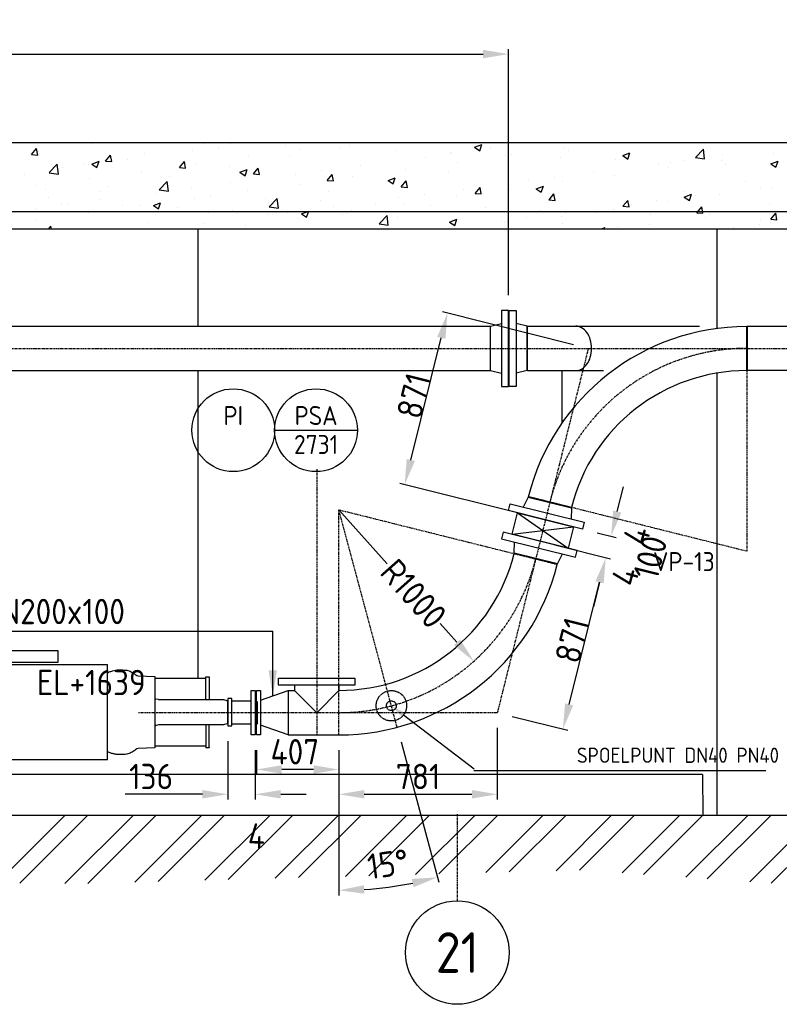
# Model space of a CAD drawing. Header units: metres. Extents: x -82085 to 58758, y -66901 to 95305.
# Tile 55 of 135: x 14634 to 18379, y -4331 to 522. Entities that reach past the tile are written whole.
import ezdxf
from ezdxf.enums import TextEntityAlignment as Align

# ---------------------------------------------------------------- set-up
doc = ezdxf.new("R2010")
doc.units = ezdxf.units.M
doc.header["$MEASUREMENT"] = 0
doc.header["$PDSIZE"] = -1
doc.linetypes.add('CENTER-LN', pattern=[19, 10, -3, 3, -3])
doc.linetypes.add('HIDDEN2', pattern=[4.7625, 3.175, -1.5875])
doc.layers.get('0').update_dxf_attribs({"linetype": 'CONTINUOUS'})
doc.layers.get('DEFPOINTS').update_dxf_attribs({"linetype": 'CONTINUOUS'})
for name, color, linetype in [('3', 3, 'CONTINUOUS'), ('ARCERING', 10, 'CONTINUOUS'), ('CL', 1, 'CENTER-LN'), ('CONST', 7, 'CONTINUOUS'), ('DIM', 10, 'CONTINUOUS'), ('GEBOUW', 7, 'CONTINUOUS'), ('TEXT2', 7, 'CONTINUOUS')]:
    doc.layers.add(name, color=color, linetype=linetype)
doc.styles.add('ROMANS', font='iso.shx')
doc.styles.get("Standard").update_dxf_attribs({"font": 'iso.shx'})
doc.dimstyles.get("Standard").update_dxf_attribs({"dimtxt": 0.18, "dimasz": 0.18, "dimexe": 0.18, "dimexo": 0.0625, "dimgap": 0.09, "dimtad": 0, "dimtih": 1, "dimtoh": 1, "dimdec": 4, "dimzin": 0, "dimdsep": 46, "dimtxsty": 'Standard', "dimcen": 0.09, "dimadec": 0, "dimazin": 0, "dimtfac": 1, "dimtdec": 4, "dimtofl": 0, "dimtmove": 0, "dimatfit": 3, "dimfxl": 1, "dimtolj": 1, "dimtzin": 0, "dimarcsym": 0})

# ---------------------------------------------------------------- blocks, each defined once
blk = doc.blocks.new('*D23')
at = {"layer": 'DEFPOINTS', "color": 0, "transparency": 16777216}
for p in [(16743, -924.4), (17437.3, -1097.8, -3239), (17226.2, -1942.7, -3239)]:
    blk.add_point(p, dxfattribs=at)
at = {"layer": 'DIM', "color": 0, "lineweight": -2, "transparency": 16777216}
for p, q in [((17364.5, -1079.7), (16718.7, -918.4)), ((16562.2, -1648), (16712.7, -1045.7)), ((17153.4, -1924.5), (16507.7, -1763.2))]:
    blk.add_line(p, q, dxfattribs=at)
at = {"layer": 'DIM', "color": 0, "transparency": 16777216}
for points in [[(16692.5, -1040.6), (16732.9, -1050.7), (16743, -924.4)], [(16542, -1643), (16582.4, -1653.1), (16531.9, -1769.3)]]:
    blk.add_solid(points, dxfattribs=at)
at = {"layer": 'DIM', "color": 0, "transparency": 16777216, "insert": (16576.8, -1331.7), "char_height": 125, "attachment_point": 5, "rotation": 75.9746}
blk.add_mtext('\\A1;871', dxfattribs=at)
blk = doc.blocks.new('*D120')
at = {"layer": 'DEFPOINTS', "color": 0, "transparency": 16777216}
for p in [(17043.3, 352.7), (17043.3, -910.3, -3239), (10412.3, -1097.8, -3239)]:
    blk.add_point(p, dxfattribs=at)
at = {"layer": 'DIM', "color": 0, "lineweight": -2, "transparency": 16777216}
for p, q in [((10412.3, -1022.8), (10412.3, 377.7)), ((10537.3, 352.7), (16918.3, 352.7)), ((17043.3, -835.3), (17043.3, 377.7))]:
    blk.add_line(p, q, dxfattribs=at)
at = {"layer": 'DIM', "color": 0, "transparency": 16777216}
for points in [[(10537.3, 373.5), (10537.3, 331.8), (10412.3, 352.7)], [(16918.3, 373.5), (16918.3, 331.8), (17043.3, 352.7)]]:
    blk.add_solid(points, dxfattribs=at)
at = {"layer": 'DIM', "color": 0, "transparency": 16777216, "insert": (13727.8, 440.2), "char_height": 125, "attachment_point": 5}
blk.add_mtext('\\A1;6631', dxfattribs=at)
blk = doc.blocks.new('*X3')
at = {"color": 0}
for p, q in [((21873, 53528.4, 3239), (22207.8, 53863.2, 3239)), ((21984.1, 53527.3, 3239), (22320, 53863.2, 3239)), ((22206.3, 53524.9, 3239), (22544.5, 53863.2, 3239)), ((22319.9, 53526.3, 3239), (22656.8, 53863.2, 3239)), ((22550.7, 53532.5, 3239), (22881.3, 53863.2, 3239)), ((22666, 53535.7, 3239), (22993.5, 53863.2, 3239)), ((22896.8, 53541.9, 3239), (23218, 53863.2, 3239)), ((23012.2, 53545.1, 3239), (23330.3, 53863.2, 3239)), ((23243, 53551.3, 3239), (23554.8, 53863.2, 3239)), ((23358.4, 53554.5, 3239), (23667.1, 53863.2, 3239)), ((23589.1, 53560.7, 3239), (23891.6, 53863.2, 3239)), ((23704.5, 53563.9, 3239), (24003.8, 53863.2, 3239)), ((23935.3, 53570.1, 3239), (24228.3, 53863.2, 3239)), ((24050.7, 53573.3, 3239), (24340.6, 53863.2, 3239)), ((24281.4, 53579.5, 3239), (24565.1, 53863.2, 3239)), ((24396.8, 53582.7, 3239), (24677.3, 53863.2, 3239)), ((24627.6, 53588.9, 3239), (24901.8, 53863.2, 3239)), ((24743, 53592.1, 3239), (25014.1, 53863.2, 3239)), ((24953.6, 53578.2, 3239), (25238.6, 53863.2, 3239)), ((25058.5, 53570.8, 3239), (25350.8, 53863.2, 3239)), ((25268.4, 53556.2, 3239), (25575.4, 53863.2, 3239)), ((25373.3, 53548.8, 3239), (25687.6, 53863.2, 3239)), ((25583.1, 53534.2, 3239), (25912.1, 53863.2, 3239)), ((25688, 53526.8, 3239), (26024.4, 53863.2, 3239))]:
    blk.add_line(p, q, dxfattribs=at)
blk = doc.blocks.new('*X8')
at = {"color": 0}
for p, q in [((14693, 5857.5, 3239), (14717.5, 5886.7, 3239)), ((14723.4, 5854.8, 3239), (14717.5, 5886.6, 3239)), ((14725.4, 5874.9, 3239), (14725.4, 5874.9, 3239)), ((14986.2, 5910.7, 3239), (14986.2, 5910.7, 3239)), ((15487.2, 5877, 3239), (15487.2, 5877, 3239)), ((15545.1, 5911.6, 3239), (15545.1, 5911.6, 3239)), ((15614.3, 5893.8, 3239), (15614.3, 5893.8, 3239)), ((15673.4, 5911.9, 3239), (15673.4, 5911.9, 3239)), ((15944.6, 5900.4, 3239), (15944.6, 5900.4, 3239)), ((16017.9, 5880.5, 3239), (16017.9, 5880.5, 3239)), ((16171.7, 5917.2, 3239), (16172.1, 5916.9, 3239)), ((16172.1, 5916.9, 3239), (16172.2, 5917.2, 3239)), ((16215.8, 5889, 3239), (16215.8, 5889, 3239)), ((16259.3, 5901.8, 3239), (16259.3, 5901.8, 3239)), ((16486.9, 5877.5, 3239), (16486.9, 5877.5, 3239)), ((16876.9, 5893.3, 3239), (16912.5, 5906.9, 3239)), ((16876.9, 5893.3, 3239), (16902.2, 5876.2, 3239)), ((16902.2, 5876.2, 3239), (16912.5, 5906.9, 3239)), ((16953.9, 5887.4, 3239), (16953.9, 5887.4, 3239)), ((17317.6, 5891.6, 3239), (17317.6, 5891.6, 3239)), ((17342.1, 5876.5, 3239), (17342.1, 5876.5, 3239)), ((17965.3, 5842.7, 3239), (18004.9, 5883.9, 3239)), ((18010.5, 5835.7, 3239), (18004.9, 5883.9, 3239)), ((14693, 5857.5, 3239), (14723.3, 5854.9, 3239)), ((14990, 5810.8, 3239), (15025.5, 5824.5, 3239)), ((15015.2, 5793.8, 3239), (15025.5, 5824.5, 3239)), ((15057.3, 5825.6, 3239), (15087.7, 5823, 3239)), ((15057.4, 5825.6, 3239), (15081.9, 5854.8, 3239)), ((15087.7, 5822.9, 3239), (15081.9, 5854.7, 3239)), ((15166.3, 5834.8, 3239), (15166.3, 5834.8, 3239)), ((15248.8, 5860.7, 3239), (15248.8, 5860.7, 3239)), ((15761.3, 5848, 3239), (15761.3, 5848, 3239)), ((15963.1, 5850.9, 3239), (15963.1, 5850.9, 3239)), ((16634.3, 5845.3, 3239), (16634.3, 5845.3, 3239)), ((16758.1, 5866, 3239), (16758.1, 5866, 3239)), ((16761.5, 5862, 3239), (16761.5, 5862, 3239)), ((17029.3, 5854.6, 3239), (17029.3, 5854.6, 3239)), ((17045.9, 5825.7, 3239), (17045.9, 5825.7, 3239)), ((17056.8, 5855.9, 3239), (17056.8, 5855.9, 3239)), ((17300.5, 5843.1, 3239), (17300.5, 5843.1, 3239)), ((17571.7, 5831.7, 3239), (17571.7, 5831.7, 3239)), ((17607, 5852.6, 3239), (17642.5, 5866.2, 3239)), ((17607, 5852.6, 3239), (17632.2, 5835.5, 3239)), ((17632.2, 5835.5, 3239), (17642.5, 5866.2, 3239)), ((17908.7, 5830.3, 3239), (17908.7, 5830.3, 3239)), ((17965.3, 5842.6, 3239), (18010.5, 5835.6, 3239)), ((18092.7, 5828.9, 3239), (18092.7, 5828.9, 3239)), ((18101, 5855.6, 3239), (18101, 5855.6, 3239)), ((18337, 5811.9, 3239), (18372.6, 5825.6, 3239)), ((18349.3, 5861.4, 3239), (18349.3, 5861.4, 3239)), ((18362.3, 5794.9, 3239), (18372.6, 5825.6, 3239)), ((14779.7, 5768.3, 3239), (14819.3, 5809.5, 3239)), ((14824.9, 5761.2, 3239), (14819.3, 5809.5, 3239)), ((14846.8, 5792.7, 3239), (14846.8, 5792.7, 3239)), ((14952.6, 5809.9, 3239), (14952.6, 5809.9, 3239)), ((14974, 5809.5, 3239), (14974, 5809.5, 3239)), ((14989.9, 5810.8, 3239), (15015.2, 5793.7, 3239)), ((15421.7, 5793.8, 3239), (15446.2, 5823, 3239)), ((15421.7, 5793.8, 3239), (15452.1, 5791.1, 3239)), ((15452.1, 5791, 3239), (15446.2, 5822.8, 3239)), ((15500.4, 5812.2, 3239), (15500.4, 5812.2, 3239)), ((15666.8, 5800, 3239), (15666.8, 5800, 3239)), ((15720, 5770.1, 3239), (15755.6, 5783.8, 3239)), ((15745.3, 5753.1, 3239), (15755.6, 5783.8, 3239)), ((15786.1, 5761.9, 3239), (15810.6, 5791.1, 3239)), ((15816.5, 5759.1, 3239), (15810.6, 5791, 3239)), ((16121.1, 5777.7, 3239), (16121.1, 5777.7, 3239)), ((16313.5, 5803.1, 3239), (16313.5, 5803.1, 3239)), ((16536.4, 5785.2, 3239), (16536.4, 5785.2, 3239)), ((16793, 5817.8, 3239), (16793, 5817.8, 3239)), ((17781.5, 5813.6, 3239), (17781.5, 5813.6, 3239)), ((17831.9, 5793.1, 3239), (17831.9, 5793.1, 3239)), ((17842.9, 5820.2, 3239), (17842.9, 5820.2, 3239)), ((18114, 5808.7, 3239), (18114, 5808.7, 3239)), ((18337, 5811.9, 3239), (18362.3, 5794.9, 3239)), ((14656.3, 5759, 3239), (14656.3, 5759, 3239)), ((14779.7, 5768.2, 3239), (14824.9, 5761.2, 3239)), ((14980, 5741.6, 3239), (14980, 5741.6, 3239)), ((15236.6, 5774.1, 3239), (15236.6, 5774.1, 3239)), ((15370.6, 5749.2, 3239), (15370.6, 5749.2, 3239)), ((15720, 5770.1, 3239), (15745.3, 5753.1, 3239)), ((15786.1, 5761.9, 3239), (15816.4, 5759.2, 3239)), ((15993.9, 5761, 3239), (15993.9, 5761, 3239)), ((16150.4, 5730, 3239), (16180.8, 5727.3, 3239)), ((16150.5, 5730, 3239), (16175, 5759.2, 3239)), ((16180.8, 5727.2, 3239), (16175, 5759.1, 3239)), ((16275.5, 5749.5, 3239), (16275.5, 5749.5, 3239)), ((16450.1, 5729.4, 3239), (16485.6, 5743.1, 3239)), ((16450.1, 5729.4, 3239), (16475.3, 5712.4, 3239)), ((16475.3, 5712.4, 3239), (16485.6, 5743.1, 3239)), ((16514.8, 5698.1, 3239), (16539.3, 5727.3, 3239)), ((16545.2, 5695.4, 3239), (16539.3, 5727.2, 3239)), ((16749.6, 5774.8, 3239), (16749.6, 5774.8, 3239)), ((17141.1, 5729.2, 3239), (17141.1, 5729.2, 3239)), ((17268.3, 5746, 3239), (17268.3, 5746, 3239)), ((17460.7, 5771.3, 3239), (17460.7, 5771.3, 3239)), ((17568, 5755, 3239), (17568, 5755, 3239)), ((14719.2, 5705.8, 3239), (14719.2, 5705.8, 3239)), ((14760.9, 5686.7, 3239), (14760.9, 5686.7, 3239)), ((15074.3, 5698.3, 3239), (15074.3, 5698.3, 3239)), ((15321.8, 5684.2, 3239), (15361.4, 5725.4, 3239)), ((15321.9, 5684.1, 3239), (15367, 5677.1, 3239)), ((15367, 5677.2, 3239), (15361.4, 5725.4, 3239)), ((15480.7, 5693.4, 3239), (15480.7, 5693.4, 3239)), ((15673.1, 5718.7, 3239), (15673.1, 5718.7, 3239)), ((15755.1, 5678.9, 3239), (15755.1, 5678.9, 3239)), ((16011.7, 5711.4, 3239), (16011.7, 5711.4, 3239)), ((16453.3, 5724, 3239), (16453.3, 5724, 3239)), ((16514.8, 5698.1, 3239), (16545.2, 5695.5, 3239)), ((16820.3, 5687, 3239), (16820.3, 5687, 3239)), ((16879.2, 5666.3, 3239), (16903.7, 5695.4, 3239)), ((16909.6, 5663.5, 3239), (16903.7, 5695.3, 3239)), ((17050.6, 5686.7, 3239), (17050.6, 5686.7, 3239)), ((17180.1, 5688.7, 3239), (17215.7, 5702.4, 3239)), ((17180.1, 5688.7, 3239), (17205.4, 5671.7, 3239)), ((17205.4, 5671.7, 3239), (17215.7, 5702.4, 3239)), ((17311.5, 5722.5, 3239), (17311.5, 5722.5, 3239)), ((18209.9, 5726, 3239), (18209.9, 5726, 3239)), ((18288.2, 5697.5, 3239), (18288.2, 5697.5, 3239)), ((18343.1, 5692.3, 3239), (18343.1, 5692.3, 3239)), ((14778, 5647.5, 3239), (14778, 5647.5, 3239)), ((15032.1, 5675.2, 3239), (15032.1, 5675.2, 3239)), ((15032.7, 5634.4, 3239), (15032.7, 5634.4, 3239)), ((15303.3, 5663.7, 3239), (15303.3, 5663.7, 3239)), ((15353.5, 5676.7, 3239), (15353.5, 5676.7, 3239)), ((15494.3, 5643.1, 3239), (15494.3, 5643.1, 3239)), ((15574.5, 5652.3, 3239), (15574.5, 5652.3, 3239)), ((15845.7, 5640.8, 3239), (15845.7, 5640.8, 3239)), ((15864, 5600.1, 3239), (15903.6, 5641.3, 3239)), ((15909.2, 5593.1, 3239), (15903.6, 5641.3, 3239)), ((16157.1, 5673.1, 3239), (16157.1, 5673.1, 3239)), ((16500.7, 5644.9, 3239), (16500.7, 5644.9, 3239)), ((16627.9, 5661.7, 3239), (16627.9, 5661.7, 3239)), ((16786.8, 5648.7, 3239), (16786.8, 5648.7, 3239)), ((16879.2, 5666.2, 3239), (16909.5, 5663.6, 3239)), ((17243.5, 5634.4, 3239), (17273.9, 5631.7, 3239)), ((17243.6, 5634.4, 3239), (17268.1, 5663.6, 3239)), ((17273.9, 5631.6, 3239), (17268.1, 5663.4, 3239)), ((17608, 5602.5, 3239), (17632.4, 5631.7, 3239)), ((17638.3, 5599.7, 3239), (17632.4, 5631.6, 3239)), ((17775, 5629.9, 3239), (17775, 5629.9, 3239)), ((17910.2, 5648.1, 3239), (17945.8, 5661.7, 3239)), ((17910.2, 5648.1, 3239), (17935.5, 5631, 3239)), ((17913.7, 5675.1, 3239), (17913.7, 5675.1, 3239)), ((17935.5, 5631, 3239), (17945.8, 5661.7, 3239)), ((17967.4, 5655.3, 3239), (17967.4, 5655.3, 3239)), ((18086.5, 5659.8, 3239), (18086.5, 5659.8, 3239)), ((14713.1, 5592.4, 3239), (14713.1, 5592.4, 3239)), ((14840.3, 5609.1, 3239), (14840.3, 5609.1, 3239)), ((14868, 5618.4, 3239), (14868, 5618.4, 3239)), ((15139.2, 5607, 3239), (15139.2, 5607, 3239)), ((15230.4, 5605, 3239), (15230.4, 5605, 3239)), ((15293.2, 5606.3, 3239), (15328.8, 5619.9, 3239)), ((15293.2, 5606.3, 3239), (15318.4, 5589.2, 3239)), ((15318.5, 5589.2, 3239), (15328.8, 5619.9, 3239)), ((15410.4, 5595.5, 3239), (15410.4, 5595.5, 3239)), ((15681.6, 5584, 3239), (15681.6, 5584, 3239)), ((15860.8, 5622.3, 3239), (15860.8, 5622.3, 3239)), ((15864, 5600, 3239), (15909.2, 5593, 3239)), ((16116.8, 5629.4, 3239), (16116.8, 5629.4, 3239)), ((16179.9, 5602.7, 3239), (16179.9, 5602.7, 3239)), ((16388, 5617.9, 3239), (16388, 5617.9, 3239)), ((16530.2, 5616.1, 3239), (16530.2, 5616.1, 3239)), ((16659.2, 5606.5, 3239), (16659.2, 5606.5, 3239)), ((16930.4, 5595, 3239), (16930.4, 5595, 3239)), ((17201.6, 5583.5, 3239), (17201.6, 5583.5, 3239)), ((17561.9, 5585.9, 3239), (17561.9, 5585.9, 3239)), ((17607.9, 5602.5, 3239), (17638.3, 5599.8, 3239)), ((17617.4, 5624.3, 3239), (17617.4, 5624.3, 3239)), ((17647.8, 5613.2, 3239), (17647.8, 5613.2, 3239)), ((17825.7, 5624, 3239), (17825.7, 5624, 3239)), ((17972.3, 5570.6, 3239), (17996.8, 5599.8, 3239)), ((18002.7, 5567.8, 3239), (17996.8, 5599.7, 3239)), ((18331.6, 5614.4, 3239), (18331.6, 5614.4, 3239)), ((14713, 5536.7, 3239), (14713, 5536.7, 3239)), ((14973.8, 5572.5, 3239), (14973.8, 5572.5, 3239)), ((15564.6, 5571.4, 3239), (15564.6, 5571.4, 3239)), ((15860.3, 5560.6, 3239), (15860.3, 5560.6, 3239)), ((15952.8, 5572.6, 3239), (15952.8, 5572.6, 3239)), ((15987.5, 5577.4, 3239), (15987.5, 5577.4, 3239)), ((16005.5, 5542.3, 3239), (16005.5, 5542.3, 3239)), ((16023.2, 5565.6, 3239), (16058.8, 5579.2, 3239)), ((16023.2, 5565.6, 3239), (16048.5, 5548.5, 3239)), ((16048.5, 5548.5, 3239), (16058.8, 5579.2, 3239)), ((16224, 5561.1, 3239), (16224, 5561.1, 3239)), ((16269.4, 5580.4, 3239), (16269.4, 5580.4, 3239)), ((16406.2, 5516, 3239), (16445.7, 5557.2, 3239)), ((16451.3, 5509, 3239), (16445.7, 5557.2, 3239)), ((16495.1, 5549.7, 3239), (16495.1, 5549.7, 3239)), ((16753.3, 5524.9, 3239), (16788.9, 5538.6, 3239)), ((16766.3, 5538.2, 3239), (16766.3, 5538.2, 3239)), ((16778.6, 5507.9, 3239), (16788.9, 5538.6, 3239)), ((17134.6, 5545.6, 3239), (17134.6, 5545.6, 3239)), ((17305.3, 5553.4, 3239), (17305.3, 5553.4, 3239)), ((17321.1, 5573.4, 3239), (17321.1, 5573.4, 3239)), ((17327, 5571, 3239), (17327, 5571, 3239)), ((17472.7, 5572.1, 3239), (17472.7, 5572.1, 3239)), ((17743.9, 5560.6, 3239), (17743.9, 5560.6, 3239)), ((17972.3, 5570.6, 3239), (18002.6, 5568, 3239)), ((18015.1, 5549.2, 3239), (18015.1, 5549.2, 3239)), ((18035.4, 5563.6, 3239), (18035.4, 5563.6, 3239)), ((18286.3, 5537.7, 3239), (18286.3, 5537.7, 3239)), ((18336.7, 5538.7, 3239), (18361.2, 5567.9, 3239)), ((18336.7, 5538.7, 3239), (18367, 5536.1, 3239)), ((18367, 5536, 3239), (18361.2, 5567.8, 3239)), ((14777.6, 5492.2, 3239), (14788, 5504.6, 3239)), ((14790.3, 5492.2, 3239), (14788, 5504.5, 3239)), ((15268.3, 5520.6, 3239), (15268.3, 5520.6, 3239)), ((15347.1, 5493.1, 3239), (15347.1, 5493.1, 3239)), ((15539.5, 5518.4, 3239), (15539.5, 5518.4, 3239)), ((15748.9, 5509.8, 3239), (15748.9, 5509.8, 3239)), ((16406.2, 5516, 3239), (16451.4, 5509, 3239)), ((16753.3, 5524.9, 3239), (16778.6, 5507.8, 3239)), ((17007.4, 5528.9, 3239), (17007.4, 5528.9, 3239)), ((17024.9, 5522.6, 3239), (17024.9, 5522.6, 3239)), ((17037.5, 5526.8, 3239), (17037.5, 5526.8, 3239)), ((17044.4, 5517.6, 3239), (17044.4, 5517.6, 3239)), ((17308.7, 5515.3, 3239), (17308.7, 5515.3, 3239)), ((17504.1, 5492.2, 3239), (17518.9, 5497.9, 3239)), ((17517, 5492.2, 3239), (17518.9, 5497.9, 3239)), ((17579.9, 5503.8, 3239), (17579.9, 5503.8, 3239)), ((17739.1, 5512.7, 3239), (17739.1, 5512.7, 3239)), ((17851, 5492.4, 3239), (17851, 5492.4, 3239)), ((18154.6, 5497.1, 3239), (18154.6, 5497.1, 3239)), ((18281.8, 5513.9, 3239), (18281.8, 5513.9, 3239)), ((18337, 5523.2, 3239), (18337, 5523.2, 3239))]:
    blk.add_line(p, q, dxfattribs=at)
blk = doc.blocks.new('*D246')
at = {"layer": 'DEFPOINTS', "color": 0, "transparency": 16777216}
for p in [(16207.8, -1893.4, -3239), (16207.8, -1893.4, -3239), (16207.8, -3002.9, -3239), (16495, -2965.1, -3239), (16371.3, -3761.7)]:
    blk.add_point(p, dxfattribs=at)
at = {"layer": 'DIM', "color": 0, "lineweight": -2, "transparency": 16777216}
for p, q in [((16514.4, -3037.5), (16699.7, -3729.1)), ((16207.8, -3077.9), (16207.8, -3793.8))]:
    blk.add_line(p, q, dxfattribs=at)
blk.add_arc((16207.8, -1893.4), 1875.5, 273.8195, 281.1805, dxfattribs=at)
at = {"layer": 'DIM', "color": 0, "transparency": 16777216}
for points in [[(16566.7, -3712.9), (16576.2, -3753.5), (16693.2, -3704.9)], [(16333.4, -3785.5), (16332, -3743.8), (16207.8, -3768.8)]]:
    blk.add_solid(points, dxfattribs=at)
at = {"layer": 'DIM', "color": 0, "transparency": 16777216, "insert": (16449.4, -3639.6), "char_height": 125, "attachment_point": 5, "rotation": 7.8781}
blk.add_mtext('\\A1;15°', dxfattribs=at)
blk = doc.blocks.new('*D19')
at = {"layer": 'DEFPOINTS', "color": 0, "transparency": 16777216}
for p in [(17199.8, -2048.5, -3239), (17523.3, -2129.3), (16988.7, -2893.4, -3239)]:
    blk.add_point(p, dxfattribs=at)
at = {"layer": 'DIM', "color": 0, "lineweight": -2, "transparency": 16777216}
for p, q in [((17272.5, -2066.6), (17547.5, -2135.3)), ((17342.5, -2852.9), (17493, -2250.6)), ((17061.5, -2911.5), (17336.5, -2980.2))]:
    blk.add_line(p, q, dxfattribs=at)
at = {"layer": 'DIM', "color": 0, "transparency": 16777216}
for points in [[(17472.8, -2245.5), (17513.2, -2255.6), (17523.3, -2129.3)], [(17322.3, -2847.8), (17362.7, -2857.9), (17312.2, -2974.2)]]:
    blk.add_solid(points, dxfattribs=at)
at = {"layer": 'DIM', "color": 0, "transparency": 16777216, "insert": (17357.1, -2536.6), "char_height": 125, "attachment_point": 5, "rotation": 75.9746}
blk.add_mtext('\\A1;871', dxfattribs=at)
blk = doc.blocks.new('*D47')
at = {"layer": 'DEFPOINTS', "color": 0, "transparency": 16777216}
for p in [(16988.7, -2893.4, -3239), (16207.8, -3002.9, -3239), (16988.7, -3295.5)]:
    blk.add_point(p, dxfattribs=at)
at = {"layer": 'DIM', "color": 0, "lineweight": -2, "transparency": 16777216}
for p, q in [((16988.7, -2968.4), (16988.7, -3320.5)), ((16207.8, -3077.9), (16207.8, -3320.5)), ((16332.8, -3295.5), (16863.7, -3295.5))]:
    blk.add_line(p, q, dxfattribs=at)
at = {"layer": 'DIM', "color": 0, "transparency": 16777216}
for points in [[(16332.8, -3274.7), (16332.8, -3316.4), (16207.8, -3295.5)], [(16863.7, -3274.7), (16863.7, -3316.4), (16988.7, -3295.5)]]:
    blk.add_solid(points, dxfattribs=at)
at = {"layer": 'DIM', "color": 0, "transparency": 16777216, "insert": (16598.3, -3208), "char_height": 125, "attachment_point": 5}
blk.add_mtext('\\A1;781', dxfattribs=at)
blk = doc.blocks.new('*D46')
at = {"layer": 'DEFPOINTS', "color": 0, "transparency": 16777216}
for p in [(15800.8, -3003.4), (16207.8, -3002.9, -3239), (15800.8, -3173.5)]:
    blk.add_point(p, dxfattribs=at)
at = {"layer": 'DIM', "color": 0, "lineweight": -2, "transparency": 16777216}
for p, q in [((15800.8, -3078.4), (15800.8, -3198.5)), ((16207.8, -3077.9), (16207.8, -3198.5)), ((16082.8, -3173.5), (15925.8, -3173.5))]:
    blk.add_line(p, q, dxfattribs=at)
at = {"layer": 'DIM', "color": 0, "transparency": 16777216}
for points in [[(15925.8, -3152.6), (15925.8, -3194.3), (15800.8, -3173.5)], [(16082.8, -3152.6), (16082.8, -3194.3), (16207.8, -3173.5)]]:
    blk.add_solid(points, dxfattribs=at)
at = {"layer": 'DIM', "color": 0, "transparency": 16777216, "insert": (15990.8, -3086), "char_height": 125, "attachment_point": 5}
blk.add_mtext('\\A1;407', dxfattribs=at)
blk = doc.blocks.new('*D247')
at = {"layer": 'DEFPOINTS', "color": 0, "transparency": 16777216}
for p in [(16207.8, -1893.4, -3239), (16873.1, -2640, -3239)]:
    blk.add_point(p, dxfattribs=at)
at = {"layer": 'DIM', "color": 0, "lineweight": -2, "transparency": 16777216}
for p, q in [((16207.8, -1893.4), (16445.4, -2160)), ((16789.9, -2546.6), (16706.8, -2453.3))]:
    blk.add_line(p, q, dxfattribs=at)
at = {"layer": 'DIM', "color": 0, "transparency": 16777216}
blk.add_solid([(16805.5, -2532.8), (16774.4, -2560.5), (16873.1, -2640)], dxfattribs=at)
at = {"layer": 'DIM', "color": 0, "transparency": 16777216, "insert": (16576.1, -2306.7), "char_height": 125, "attachment_point": 5, "rotation": 311.7033}
blk.add_mtext('\\A1;R1000', dxfattribs=at)
blk = doc.blocks.new('*D248')
at = {"layer": 'DEFPOINTS', "color": 0, "transparency": 16777216}
for p in [(10407.9, -1115.3, -3239), (10407.9, -1115.3, -3239), (31013.5, -1115.3, -3239), (10103.9, -1486.1), (9966.4, -2882.7)]:
    blk.add_point(p, dxfattribs=at)
at = {"layer": 'DIM', "color": 0, "lineweight": -2, "transparency": 16777216}
blk.add_line((10332.9, -1115.3), (9903.4, -1115.3), dxfattribs=at)
blk.add_arc((10407.9, -1115.3), 479.5, 194.9793, 240.9953, dxfattribs=at)
at = {"layer": 'DIM', "color": 0, "transparency": 16777216}
for points in [[(9924, -1241.9), (9965.3, -1236.5), (9928.4, -1115.3)], [(10183, -1515.3), (10167.8, -1554), (10291.7, -1580.5)]]:
    blk.add_solid(points, dxfattribs=at)
at = {"layer": 'DIM', "color": 0, "transparency": 16777216, "insert": (10162.7, -1270.4), "char_height": 125, "attachment_point": 5, "rotation": 302.3268}
blk.add_mtext('\\A1;76°', dxfattribs=at)
blk = doc.blocks.new('*D44')
at = {"layer": 'DEFPOINTS', "color": 0, "transparency": 16777216}
for p in [(15659.7, -2958.7), (15795.8, -3003.4), (15659.7, -3295.5)]:
    blk.add_point(p, dxfattribs=at)
at = {"layer": 'DIM', "color": 0, "lineweight": -2, "transparency": 16777216}
for p, q in [((15659.7, -3033.7), (15659.7, -3320.5)), ((15795.8, -3078.4), (15795.8, -3320.5)), ((15534.7, -3295.5), (15154.3, -3295.5)), ((15920.8, -3295.5), (16045.8, -3295.5))]:
    blk.add_line(p, q, dxfattribs=at)
at = {"layer": 'DIM', "color": 0, "transparency": 16777216}
for points in [[(15534.7, -3274.7), (15534.7, -3316.4), (15659.7, -3295.5)], [(15920.8, -3274.7), (15920.8, -3316.4), (15795.8, -3295.5)]]:
    blk.add_solid(points, dxfattribs=at)
at = {"layer": 'DIM', "color": 0, "transparency": 16777216, "insert": (15282, -3208), "char_height": 125, "attachment_point": 5}
blk.add_mtext('\\A1;136', dxfattribs=at)
blk = doc.blocks.new('*D17')
at = {"layer": 'DEFPOINTS', "color": 0, "transparency": 16777216}
for p in [(17408.1, -1988.2), (17549.7, -2023.5), (17381.7, -2093.9)]:
    blk.add_point(p, dxfattribs=at)
at = {"layer": 'DIM', "color": 0, "lineweight": -2, "transparency": 16777216}
for p, q in [((17580, -1902.3), (17610.3, -1781)), ((17480.9, -2006.3), (17574, -2029.6)), ((17454.5, -2112.1), (17547.5, -2135.3)), ((17493, -2250.6), (17462.7, -2371.8))]:
    blk.add_line(p, q, dxfattribs=at)
at = {"layer": 'DIM', "color": 0, "transparency": 16777216}
for points in [[(17559.8, -1897.2), (17600.2, -1907.3), (17549.7, -2023.5)], [(17472.8, -2245.5), (17513.2, -2255.6), (17523.3, -2129.3)]]:
    blk.add_solid(points, dxfattribs=at)
at = {"layer": 'DIM', "color": 0, "transparency": 16777216, "insert": (17742.7, -2127.9), "char_height": 125, "attachment_point": 5, "rotation": 75.9746}
blk.add_mtext('\\A1;100', dxfattribs=at)
blk = doc.blocks.new('Pomp Schwing Zg. KSP + SD - Tab.5 ZA')
at = {"color": 0, "linetype": 'Continuous'}
for p, q in [((-2998, 305), (-2918, 305)), ((-2973, 312.6), (-2973, 305)), ((-2970.2, 325), (-2970.1, 323.1)), ((-2958.2, 333), (-2960, 331.9)), ((-2960, 331.9), (-2960, 328.1)), ((-2958.2, 333), (-2937.8, 333)), ((-2936, 331.9), (-2937.8, 333)), ((-2936, 328.1), (-2936, 331.9)), ((-2925.9, 323.1), (-2925.8, 325)), ((-2923, 305), (-2923, 312.5)), ((-1228, 305), (-2918, 305)), ((-2918, 305), (-2918, 230)), ((-1088, 305), (-1228, 305)), ((-1223, 312.6), (-1223, 305)), ((-1220.2, 325), (-1220.1, 323.1)), ((-1208.2, 333), (-1210, 331.9)), ((-1210, 331.9), (-1210, 328.1)), ((-1208.2, 333), (-1187.8, 333)), ((-1186, 331.9), (-1187.8, 333)), ((-1186, 328.1), (-1186, 331.9)), ((-1175.9, 323.1), (-1175.8, 325)), ((-1173, 305), (-1173, 312.6)), ((-1228, 245), (-2918, 245)), ((-2998, 225), (-2923, 225)), ((-2918, 230), (-2923, 225)), ((-1228, 230), (-1223, 225)), ((-1148, 225), (-1223, 225)), ((-1088, 235), (-593, 235)), ((-592.9, -235), (-593, 235)), ((-3718, 162), (-3716, 164)), ((-3718, 105), (-3718, 162)), ((-3716, 164), (-3667, 164)), ((-3667, 164), (-3666, 152.4)), ((-3664.5, 151), (-3660.5, 151)), ((-3660.5, 151), (-3660.4, 151)), ((-3658.9, 152.4), (-3658.2, 160.2)), ((-3658.2, 160.2), (-3656, 162.2)), ((-3656, 162.2), (-3058, 162.2)), ((-2998, 162.2), (-1148, 162.2)), ((-441.4, 179.5), (-360, 175.3)), ((-360, 175.3), (-360, -175.3)), ((-360, 168), (-108, 168)), ((-108, 174), (-107, 175)), ((-108, 62), (-108, 174)), ((-107, 175), (-92, 175)), ((-92, 175), (-91, 174)), ((-91, 174), (-91, 62)), ((-3718, 105), (-3718, 48)), ((-3666, 57.6), (-3667, 46)), ((-3660.5, 59), (-3664.5, 59)), ((-3660.4, 59), (-3660.5, 59)), ((-3658.2, 49.8), (-3658.9, 57.6)), ((-3656, 47.9), (-3658.2, 49.8)), ((-359.7, 65), (-360, 65)), ((-355, 65), (-359.7, 65)), ((-340.8, 62), (-21.1, 62)), ((-21.1, 62), (-4.3, 57.5)), ((-4.3, 57.5), (0, 50)), ((0, -50), (0, 50)), ((-3716, 46), (-3718, 48)), ((-3667, 46), (-3716, 46)), ((-3058, 47.9), (-3656, 47.9)), ((-1148, 47.9), (-2998, 47.9)), ((-3718, -48), (-3716, -46)), ((-3718, -105), (-3718, -48)), ((-3716, -46), (-3667, -46)), ((-3667, -46), (-3666, -57.6)), ((-3658.2, -49.8), (-3656, -47.8)), ((-3656, -47.8), (-3058, -47.8)), ((-2998, -47.8), (-1148, -47.8)), ((-3664.5, -59), (-3660.5, -59)), ((-3660.5, -59), (-3660.4, -59)), ((-3658.9, -57.6), (-3658.2, -49.8)), ((-360, -65), (-359.7, -65)), ((-359.7, -65), (-355, -65)), ((-352.9, -65), (-355, -65)), ((-21.1, -62), (-340.8, -62)), ((-108, -62), (-108, -174)), ((-91, -174), (-91, -62)), ((-4.3, -57.5), (-21.1, -62)), ((0, -50), (-4.3, -57.5)), ((-3718, -105), (-3718, -162)), ((-3716, -164), (-3718, -162)), ((-3667, -164), (-3716, -164)), ((-3666, -152.4), (-3667, -164)), ((-3660.5, -151), (-3664.5, -151)), ((-3660.4, -151), (-3660.5, -151)), ((-3658.2, -160.2), (-3658.9, -152.4)), ((-3656, -162.1), (-3658.2, -160.2)), ((-3058, -162.1), (-3656, -162.1)), ((-1148, -162.1), (-2998, -162.1)), ((-360, -175.3), (-441.4, -179.5)), ((-108, -168), (-360, -168)), ((-107, -175), (-108, -174)), ((-92, -175), (-107, -175)), ((-91, -174), (-92, -175)), ((-2998, -225), (-2923, -225)), ((-2918, -230), (-2923, -225)), ((-2918, -230), (-2918, -305)), ((-1228, -230), (-1223, -225)), ((-1228, -305), (-1228, -230)), ((-1148, -225), (-1223, -225)), ((-593, -235), (-1088, -235)), ((-1228, -245), (-2918, -245)), ((-2998, -305), (-2918, -305)), ((-1228, -305), (-2918, -305)), ((-1088, -305), (-1228, -305))]:
    blk.add_line(p, q, dxfattribs=at)
at = {"color": 0}
for p, q in [((-1228, 230), (-1228, 305)), ((-1088, 305), (-838, 305)), ((-838, 305), (-838, 245)), ((-838, 245), (-1088, 245)), ((-340.8, 62), (-355, 65)), ((-340.8, -62), (-352.9, -65))]:
    blk.add_line(p, q, dxfattribs=at)
for points in [[(-2998, 305), (-3058, 305), (-3058, -305), (-2998, -305)], [(-1088, 305), (-1148, 305), (-1148, -305), (-1088, -305)]]:
    blk.add_lwpolyline(points, close=True, dxfattribs=at)
for centre in [(-2948, 255), (-1198, 255), (-2948, -255)]:
    blk.add_circle(centre, 12.5, dxfattribs=at)
at = {"color": 0, "linetype": 'Continuous'}
blk.add_circle((-1198, -255), 12.5, dxfattribs=at)
for centre, radius, start, end in [((-2948, 350), 45, 303.6661, 236.334), ((-1198, 350), 45, 303.6661, 236.334), ((-2948, 350), 25, 297.1933, 242.8069), ((-1198, 350), 25, 297.1933, 242.8069), ((-2980.2, 385.2), 61, 279.4547, 289.7587), ((-2914.6, 389.6), 65.5, 250.5982, 260.1887), ((-1230.2, 385.2), 61, 279.4547, 289.7587), ((-1164.6, 389.6), 65.5, 250.5982, 260.1887), ((-3664.5, 152.5), 1.5, 184.9999, 269.9999), ((-3660.4, 152.5), 1.5, 269.9999, 354.9999), ((-440.8, 198.5), 18.9, 229.1044, 268.3305), ((-3664.5, 57.5), 1.5, 89.9999, 174.9999), ((-3660.4, 57.5), 1.5, 4.9999, 89.9999), ((-3664.5, -57.5), 1.5, 184.9999, 269.9999), ((-3660.4, -57.5), 1.5, 269.9999, 354.9999), ((-3664.5, -152.5), 1.5, 89.9999, 174.9999), ((-3660.4, -152.5), 1.5, 4.9999, 89.9999), ((-440.4, -199.3), 19.8, 92.8066, 130.2915)]:
    blk.add_arc(centre, radius, start, end, dxfattribs=at)
for points, knots in [([(-2970.1, 323.1), (-2970.1, 322.4), (-2970.2, 321.7), (-2970.2, 320.7), (-2970.2, 320.3), (-2970.3, 319.7), (-2970.4, 319.3), (-2970.5, 318.3), (-2970.6, 317.7), (-2970.9, 316.8), (-2970.9, 316.5), (-2971.1, 315.9), (-2971.2, 315.7), (-2971.4, 315.2), (-2971.5, 315), (-2971.7, 314.5), (-2971.7, 314.3), (-2972, 313.7), (-2972.2, 313.4), (-2972.4, 313.1), (-2972.5, 313), (-2972.6, 312.8), (-2972.7, 312.7), (-2972.8, 312.6), (-2972.8, 312.6), (-2972.9, 312.5), (-2972.9, 312.5), (-2972.9, 312.5)], [0, 0, 0, 0, 0.125, 0.125, 0.1875, 0.1875, 0.25, 0.25, 0.375, 0.375, 0.4375, 0.4375, 0.5, 0.5, 0.5625, 0.5625, 0.625, 0.625, 0.75, 0.75, 0.8125, 0.8125, 0.875, 0.875, 0.9375, 0.9375, 1, 1, 1, 1]), ([(-2923.1, 312.5), (-2923.1, 312.5), (-2923.2, 312.6), (-2923.3, 312.7), (-2923.4, 312.8), (-2923.5, 313), (-2923.6, 313.1), (-2923.8, 313.4), (-2924, 313.7), (-2924.3, 314.3), (-2924.3, 314.5), (-2924.5, 314.9), (-2924.6, 315.2), (-2924.8, 315.7), (-2924.9, 315.9), (-2925.1, 316.5), (-2925.1, 316.8), (-2925.4, 317.7), (-2925.5, 318.3), (-2925.6, 319.3), (-2925.7, 319.7), (-2925.8, 320.3), (-2925.8, 320.7), (-2925.8, 321.7), (-2925.9, 322.4), (-2925.9, 323.1)], [0, 0, 0, 0, 0.125, 0.125, 0.1875, 0.1875, 0.25, 0.25, 0.375, 0.375, 0.4375, 0.4375, 0.5, 0.5, 0.5625, 0.5625, 0.625, 0.625, 0.75, 0.75, 0.8125, 0.8125, 0.875, 0.875, 1, 1, 1, 1]), ([(-1220.1, 323.1), (-1220.1, 322.4), (-1220.2, 321.7), (-1220.2, 320.7), (-1220.2, 320.3), (-1220.3, 319.7), (-1220.4, 319.3), (-1220.5, 318.3), (-1220.6, 317.7), (-1220.9, 316.8), (-1220.9, 316.5), (-1221.1, 315.9), (-1221.2, 315.7), (-1221.4, 315.2), (-1221.5, 315), (-1221.7, 314.5), (-1221.7, 314.3), (-1222, 313.7), (-1222.2, 313.4), (-1222.4, 313.1), (-1222.5, 313), (-1222.6, 312.8), (-1222.7, 312.7), (-1222.8, 312.6), (-1222.8, 312.6), (-1222.9, 312.5), (-1222.9, 312.5), (-1222.9, 312.6)], [0, 0, 0, 0, 0.125, 0.125, 0.1875, 0.1875, 0.25, 0.25, 0.375, 0.375, 0.4375, 0.4375, 0.5, 0.5, 0.5625, 0.5625, 0.625, 0.625, 0.75, 0.75, 0.8125, 0.8125, 0.875, 0.875, 0.9375, 0.9375, 1, 1, 1, 1]), ([(-1173.1, 312.6), (-1173.1, 312.5), (-1173.2, 312.6), (-1173.3, 312.7), (-1173.4, 312.8), (-1173.5, 313), (-1173.6, 313.1), (-1173.8, 313.4), (-1174, 313.7), (-1174.3, 314.3), (-1174.3, 314.5), (-1174.5, 315), (-1174.6, 315.2), (-1174.8, 315.7), (-1174.9, 315.9), (-1175.1, 316.5), (-1175.1, 316.8), (-1175.4, 317.7), (-1175.5, 318.3), (-1175.6, 319.3), (-1175.7, 319.7), (-1175.8, 320.3), (-1175.8, 320.7), (-1175.8, 321.7), (-1175.9, 322.4), (-1175.9, 323.1)], [0, 0, 0, 0, 0.125, 0.125, 0.1875, 0.1875, 0.25, 0.25, 0.375, 0.375, 0.4375, 0.4375, 0.5, 0.5, 0.5625, 0.5625, 0.625, 0.625, 0.75, 0.75, 0.8125, 0.8125, 0.875, 0.875, 1, 1, 1, 1]), ([(-593, 194.6), (-586.3, 197.3), (-580.6, 199.6), (-575.9, 201.4), (-572.8, 202.6), (-565.9, 205.2), (-553.1, 207.8), (-538.9, 208.7), (-524.2, 208.4), (-510.5, 208.5), (-497.6, 206.9), (-486.2, 203.9), (-475.5, 199.4), (-464, 192.9), (-457.5, 187.7), (-453.2, 184.2)], [-0.105169, -0.105169, -0.105169, -0.105169, 0, 0, 0, 0.07033, 0.182705, 0.293364, 0.40156, 0.521435, 0.611945, 0.701798, 0.792158, 0.882354, 1, 1, 1, 1]), ([(-453.4, -183.9), (-455, -185.5), (-458.7, -189), (-466.4, -194.2), (-475.8, -199.5), (-486.3, -203.9), (-498.9, -207.3), (-513.6, -208.7), (-529.7, -208.4), (-545.7, -208.6), (-561.6, -206.4), (-570.8, -203.3), (-575.9, -201.4), (-580.9, -199.7), (-586.6, -197.7), (-592.9, -195.3)], [0, 0, 0, 0, 0.045827, 0.125919, 0.210155, 0.297559, 0.387424, 0.512377, 0.637731, 0.758353, 0.885974, 1, 1, 1, 1.11037, 1.11037, 1.11037, 1.11037])]:
    blk.add_open_spline(points, degree=3, knots=knots, dxfattribs=at)

msp = doc.modelspace()

# ---------------------------------------------------------------- linework, layer by layer
msp.add_line((17306.21299, -1207.38317), (17306.21299, -1465.83806))
at = {"layer": '3'}
for p, q in [((11193.17975, -988.28317), (16953.25065, -988.28317)), ((16953.25065, -988.28317), (16953.25065, -1207.38317)), ((16955.25065, -988.28317), (17009.25065, -975.83317)), ((16955.25065, -1207.38317), (16955.25065, -988.28317)), ((17135.25065, -988.28317), (17081.25065, -975.83317)), ((17135.25065, -1207.38317), (17135.25065, -988.28317)), ((17137.25065, -1207.38317), (17137.25065, -988.28317)), ((17137.25065, -988.28317), (17984.93083, -988.28317)), ((18218.17975, -1207.38317), (18218.17975, -988.28317)), ((18220.17975, -988.28317), (18220.17975, -1207.38317)), ((18220.17975, -988.28317), (21865.60688, -988.28317)), ((11193.17975, -1207.38317), (16953.25065, -1207.38317)), ((16955.25065, -1207.38317), (17009.25065, -1219.83317)), ((17135.25065, -1207.38317), (17081.25065, -1219.83317)), ((17137.25065, -1207.38317), (17512.86429, -1207.38317)), ((21865.60688, -1207.38317), (18218.17975, -1207.38317)), ((17141.24218, -1830.7932), (17116.07635, -1880.1661)), ((17141.24218, -1830.7932), (17353.81048, -1883.89243)), ((17353.81048, -1883.89243), (17141.24218, -1830.7932)), ((17354.29518, -1881.95205), (17141.72688, -1828.85282)), ((17353.81048, -1883.89243), (17352.80234, -1939.29988)), ((17087.94753, -1908.1843), (17338.03493, -2083.00505)), ((17061.53121, -2013.93485), (17364.45125, -1977.2545)), ((17072.17199, -2107.29692), (17073.18012, -2051.88947)), ((17284.25558, -2162.33653), (17071.68728, -2109.2373)), ((17284.74029, -2160.39615), (17072.17199, -2107.29692)), ((17284.74029, -2160.39615), (17309.90612, -2111.02325)), ((15988.70271, -2757.80618), (15988.70271, -2783.80618)), ((16207.80271, -2757.80618), (16207.80271, -2783.80618)), ((15957.80271, -2783.80618), (15988.70271, -2783.80618)), ((15988.70271, -2783.80618), (16098.25271, -2893.35618)), ((16098.25271, -2893.35618), (16207.80271, -2783.80618)), ((15775.80271, -2836.20618), (15679.68034, -2836.20618)), ((15775.80271, -2950.50618), (15679.68034, -2950.50618)), ((15957.80271, -3002.90618), (16207.80271, -3002.90618))]:
    msp.add_line(p, q, dxfattribs=at)
for points in [[(17043.25065, -1285.33317), (17043.25065, -910.33317), (17009.25065, -910.33317), (17009.25065, -1285.33317)], [(17047.25065, -1285.33317), (17047.25065, -910.33317), (17081.25065, -910.33317), (17081.25065, -1285.33317)], [(17408.10974, -1988.16032), (17044.28905, -1897.27848), (17052.529, -1864.29208), (17416.34969, -1955.17391)], [(17338.03493, -2083.00505), (17061.53121, -2013.93485), (17087.94753, -1908.1843), (17364.45125, -1977.2545)], [(17381.69342, -2093.91087), (17017.87273, -2003.02903), (17009.63278, -2036.01544), (17373.45346, -2126.89727)], [(15910.75271, -2757.80618), (15910.75271, -2723.80618), (16285.75271, -2723.80618), (16285.75271, -2757.80618)], [(15775.80271, -3003.35618), (15775.80271, -2783.35618), (15795.80271, -2783.35618), (15795.80271, -3003.35618)], [(15800.80271, -3003.35618), (15800.80271, -2783.35618), (15820.80271, -2783.35618), (15820.80271, -3003.35618)], [(15679.68034, -2823.63045), (15659.68034, -2823.63045), (15659.68034, -2958.67005), (15679.68034, -2958.67005)]]:
    msp.add_lwpolyline(points, close=True, dxfattribs=at)
msp.add_lwpolyline([(17375.88946, -1207.38317, 0.1332561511), (17404.02434, -1199.74932, 0.1067562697), (17430.66446, -1175.29671, 0.0828275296), (17447.12818, -1141.23178, 0.0713517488), (17453.353, -1097.83317, 0.0713517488), (17447.12818, -1054.43455, 0.0828275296), (17430.66446, -1020.36962, 0.1067562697), (17404.02434, -995.91701, 0.1332561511), (17375.88946, -988.28317, 0.1332561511)], format="xyb", dxfattribs=at)
msp.add_lwpolyline([(15820.80271, -2831.03513), (15957.80271, -2783.80618), (15957.80271, -3002.90618), (15820.80271, -2955.67724)], dxfattribs=at)
at = {"layer": '3', "color": 1, "linetype": 'HIDDEN2'}
msp.add_lwpolyline([(15805.80271, -2950.50618), (15805.80271, -2836.20618)], dxfattribs=at)
for radius in [75, 24.15]:
    msp.add_circle((16466.62176, -2859.28201), radius, dxfattribs=at)
at = {"layer": '3'}
for centre, radius, start, end in [((18217.71483, -2099.69438), 1109.55, 90, 165.97462693), ((18218.17975, -2097.83317), 890.45, 90, 165.97462693), ((16207.80271, -1893.35618), 890.45, 270, 345.97462693), ((16207.80271, -1893.35618), 1109.55, 270, 345.97462693)]:
    msp.add_arc(centre, radius, start, end, dxfattribs=at)
at = {"layer": 'CL'}
for p, q in [((18218.17975, -988.28317), (18218.17975, -2097.83317)), ((10412.25065, -1097.83317), (31017.87142, -1097.83317)), ((17437.25065, -1097.83317), (16988.73182, -2893.35618)), ((16098.25271, -1692.55908), (16098.25271, -3002.90618)), ((18218.17975, -2097.83317), (17141.70711, -1828.93199)), ((16494.97538, -2965.09918), (16207.80271, -1893.35618)), ((16207.80271, -3002.90618), (16207.80271, -1893.35618)), ((16207.80271, -1893.35618), (17284.27536, -2162.25736)), ((16988.73182, -2893.35618), (15220.46956, -2893.35618))]:
    msp.add_line(p, q, dxfattribs=at)
for centre, start, end in [((18218.17975, -2097.83317), 90, 165.97462693), ((16207.80271, -1893.35618), 270, 345.97462693)]:
    msp.add_arc(centre, 1000, start, end, dxfattribs=at)
at = {"layer": 'DIM'}
for p, q in [((13607.62482, -2492.37779), (15881.80271, -2492.37779)), ((15881.80271, -2810.00618), (15881.80271, -2492.37779)), ((16526.29987, -2904.70802), (16875.23051, -3170.30839)), ((16873.2917, -3178.0699), (16948.2917, -3178.0699)), ((16948.2917, -3178.0699), (18312.57741, -3178.0699))]:
    msp.add_line(p, q, dxfattribs=at)
for points in [[(15902.63604, -2685.00618), (15860.96938, -2685.00618), (15881.80271, -2810.00618)], [(16533.87087, -2894.76167), (16518.72887, -2914.65438), (16466.62176, -2859.28201)]]:
    msp.add_solid(points, dxfattribs=at)
at = {"layer": 'GEBOUW'}
for p, q in [((2117.12319, -82.83317), (30656.68034, -82.83317)), ((2117.12319, -422.83317), (30956.68034, -422.83317)), ((2117.12319, -507.83317), (30956.68034, -507.83317)), ((15511.68034, -507.83317), (15511.67978, -988.28317)), ((18071.68034, -507.83317), (18071.68034, -999.79659)), ((15511.67952, -1207.38317), (15511.67776, -2723.15008)), ((18071.68034, -1219.51709), (18071.68034, -3397.83317)), ((15891.09123, -1501.16062), (16299.11306, -1501.16062)), ((18000.69046, -3198.3664, 0.18587), (4341.68034, -3198.35496)), ((18000.69043, -3198.35496), (18001.30203, -3397.83317, 3238.98623)), ((2117.12319, -3397.83317), (41661.68034, -3397.83317))]:
    msp.add_line(p, q, dxfattribs=at)
for centre in [(15687.08031, -1501.16062), (16095.10214, -1501.16062)]:
    msp.add_circle(centre, 204.01092, dxfattribs=at)
at = {"layer": 'TEXT2', "color": 1, "linetype": 'CENTER-LN'}
msp.add_line((16791.68034, -3820.52742), (16791.68034, -3392.83317), dxfattribs=at)
at = {"layer": 'TEXT2'}
msp.add_circle((16791.68034, -4075.62854), 255.10112, dxfattribs=at)

# ---------------------------------------------------------------- block references
at = {"layer": 'ARCERING'}
for name, p in [('*X8', (0, -6000)), ('*X3', (-7349.54789, -57260.99623))]:
    msp.add_blockref(name, p, dxfattribs=at)
at = {"layer": 'CONST', "color": 6}
msp.add_blockref('Pomp Schwing Zg. KSP + SD - Tab.5 ZA', (15659.68034, -2891.15025), dxfattribs=at)

# ---------------------------------------------------------------- texts
at = {"layer": 'DIM', "style": 'ROMANS'}
for rotation, p in [(74.30011425, (17675.91275, -2019.16847)), (74.30011425, (17619.21642, -2220.33367)), (358.30011425, (15801.37056, -3501.08328))]:
    msp.add_text('4', height=125, rotation=rotation, dxfattribs=at).set_placement(p, align=Align.MIDDLE)
for s, p in [('CONC.VERL.DN200x100', (13667.10954, -2394.63735)), ('EL+1639', (14718.70282, -2744.53753))]:
    msp.add_text(s, height=125, dxfattribs=at).set_placement(p, align=Align.MIDDLE_LEFT)
msp.add_text('SPOELPUNT DN40 PN40', height=75, dxfattribs=at).set_placement((18377.432, -3103.0699), align=Align.MIDDLE_RIGHT)
at = {"layer": 'GEBOUW', "style": 'ROMANS'}
for s, p in [('PI', (15687.2871, -1428.94111)), ('PSA', (16095.30893, -1428.94111)), ('2731', (16095.30893, -1571.34669)), ('VP-13', (17908.48904, -2148.71014))]:
    msp.add_text(s, height=93.75, dxfattribs=at).set_placement(p, align=Align.MIDDLE)
at = {"layer": 'TEXT2', "style": 'ROMANS'}
msp.add_text('21', height=200, dxfattribs=at).set_placement((16791.68034, -4075.62854), align=Align.MIDDLE)

# ---------------------------------------------------------------- dimensions: what is measured, and where the dimension line sits
at = {"layer": 'DIM'}
for base, p1, p2, picture, middle in [((17043.25065, 352.65717), (10412.25065, -1097.83317, -3238.98623), (17043.25065, -910.33317, -3238.98623), '*D120', (13727.75065, 440.15717)), ((16988.73182, -3295.54178), (16207.80271, -3002.90618, -3238.98623), (16988.73182, -2893.35618, -3238.98623), '*D47', (16598.26727, -3208.04178)), ((15659.68034, -3295.54178), (15795.80271, -3003.35618), (15659.68034, -2958.67005), '*D44', (15282.00176, -3208.04178))]:
    dim = msp.add_linear_dim(base=base, p1=p1, p2=p2, dimstyle='Standard', override={"dimtxt": 125, "dimasz": 125, "dimexe": 25, "dimexo": 75, "dimgap": 25, "dimtad": 1, "dimtih": 0, "dimtoh": 0, "dimdec": 0, "dimzin": 3, "dimcen": 0, "dimtfac": 0.008, "dimtdec": 0, "dimtmove": 0, "dimtzin": 3}, dxfattribs=at)
    dim.commit()
    dim.dimension.update_dxf_attribs({"geometry": picture, "text_midpoint": middle})
for p1, p2, distance, picture, middle in [((17226.19939, -1942.7194, -3238.98623), (17437.25065, -1097.83317, -3238.98623), 715.58844, '*D23', (16576.83256, -1331.70534)), ((16988.73182, -2893.35618, -3238.98623), (17199.78307, -2048.46995, -3238.98623), -333.44622, '*D19', (17357.12635, -2536.57731))]:
    dim = msp.add_aligned_dim(p1=p1, p2=p2, distance=distance, dimstyle='Standard', override={"dimtxt": 125, "dimasz": 125, "dimexe": 25, "dimexo": 75, "dimgap": 0, "dimtad": 1, "dimtih": 0, "dimtoh": 0, "dimdec": 0, "dimzin": 3, "dimcen": 0, "dimtfac": 0.008, "dimtdec": 0, "dimtmove": 2, "dimtzin": 3}, dxfattribs=at)
    dim.commit()
    dim.dimension.update_dxf_attribs({"geometry": picture, "text_midpoint": middle})
for base, line1, line2, picture, middle in [((10103.86404, -1486.07772), ((10407.88832, -1115.29656, -3238.98623), (9966.39769, -2882.68411)), ((10407.88832, -1115.29656, -3238.98623), (31013.50909, -1115.29656, -3238.98623)), '*D248', (10162.73224, -1270.43844)), ((16371.26019, -3761.68369), ((16494.97538, -2965.09918, -3238.98623), (16207.80271, -1893.35618, -3238.98623)), ((16207.80271, -3002.90618, -3238.98623), (16207.80271, -1893.35618, -3238.98623)), '*D246', (16449.43225, -3639.5788))]:
    dim = msp.add_angular_dim_2l(base=base, line1=line1, line2=line2, dimstyle='Standard', override={"dimtxt": 125, "dimasz": 125, "dimexe": 25, "dimexo": 75, "dimgap": 0, "dimtad": 1, "dimtih": 0, "dimtoh": 0, "dimdec": 0, "dimzin": 3, "dimcen": 0, "dimtfac": 0.008, "dimtdec": 0, "dimtmove": 2, "dimtzin": 3}, dxfattribs=at)
    dim.commit()
    dim.dimension.update_dxf_attribs({"geometry": picture, "text_midpoint": middle, "dimtype": 162})
dim = msp.add_aligned_dim(p1=(17381.69342, -2093.91087), p2=(17408.10974, -1988.16032), distance=-145.94622, text='100', dimstyle='Standard', override={"dimtxt": 125, "dimasz": 125, "dimexe": 25, "dimexo": 75, "dimgap": 0, "dimtad": 1, "dimtih": 0, "dimtoh": 0, "dimdec": 0, "dimzin": 3, "dimcen": 0, "dimtfac": 0.008, "dimtdec": 0, "dimtmove": 2, "dimtzin": 3}, dxfattribs=at)
dim.commit()
dim.dimension.update_dxf_attribs({"geometry": '*D17', "text_midpoint": (17742.66198, -2127.90559)})
dim = msp.add_radius_dim(center=(16207.80271, -1893.35618, -3238.98623), mpoint=(16873.07567, -2639.95641, -3238.98623), dimstyle='Standard', override={"dimtxt": 125, "dimasz": 125, "dimexe": 25, "dimexo": 75, "dimgap": 0, "dimtad": 1, "dimtih": 0, "dimtoh": 0, "dimdec": 0, "dimzin": 3, "dimcen": 0, "dimtfac": 0.008, "dimtdec": 0, "dimtmove": 2, "dimtzin": 3}, dxfattribs=at)
dim.commit()
dim.dimension.update_dxf_attribs({"geometry": '*D247', "text_midpoint": (16576.07881, -2306.65274), "dimtype": 164})
dim = msp.add_linear_dim(base=(15800.80271, -3173.46408), p1=(16207.80271, -3002.90618, -3238.98623), p2=(15800.80271, -3003.35618), dimstyle='Standard', override={"dimtxt": 125, "dimasz": 125, "dimexe": 25, "dimexo": 75, "dimgap": 25, "dimtad": 1, "dimtih": 0, "dimtoh": 0, "dimdec": 0, "dimzin": 3, "dimcen": 0, "dimtfac": 0.008, "dimtdec": 0, "dimtmove": 0, "dimtzin": 3}, dxfattribs=at)
dim.commit()
dim.dimension.update_dxf_attribs({"geometry": '*D46', "text_midpoint": (15990.75452, -3173.46408), "dimtype": 160})

doc.saveas('drawing.dxf')
